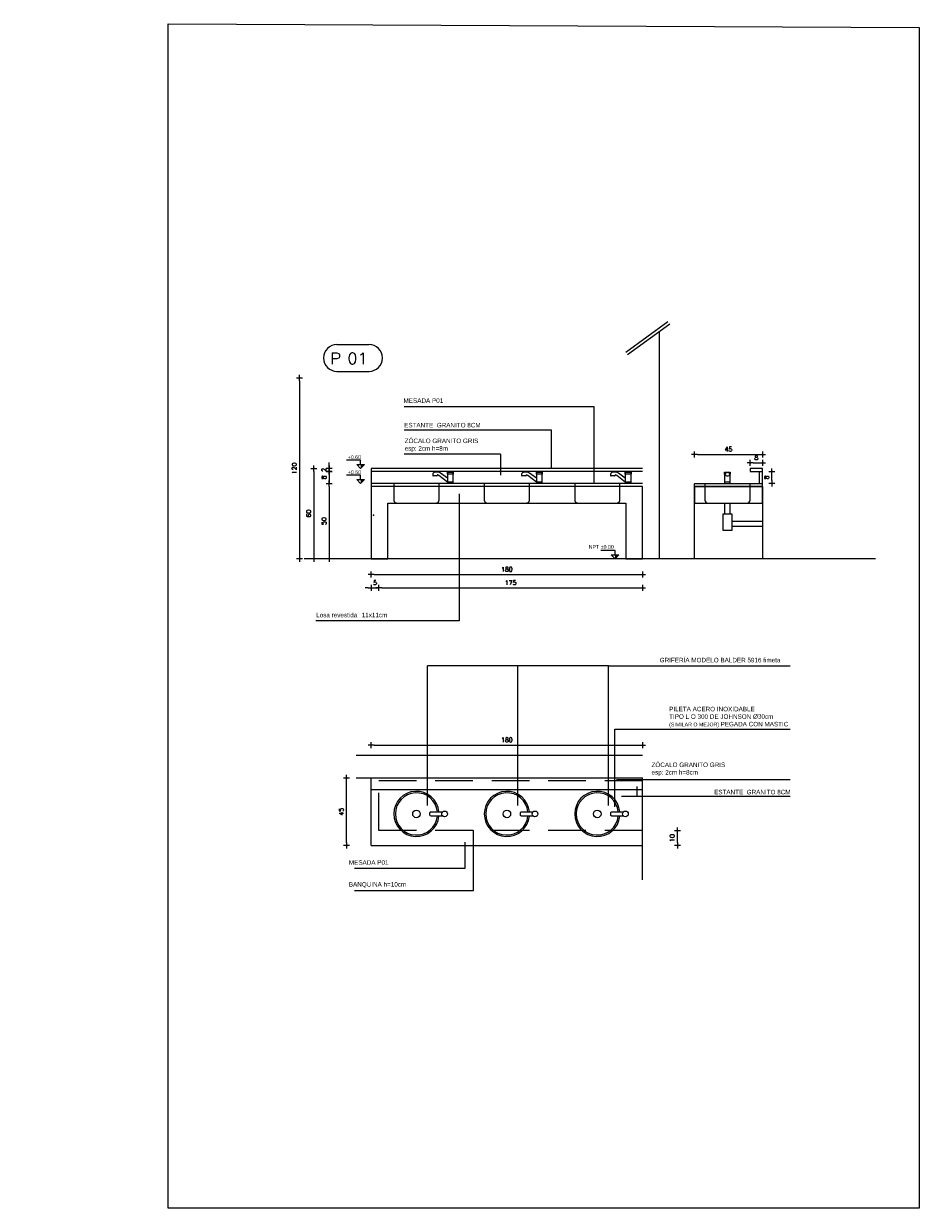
# Model space of a CAD drawing. Header units: millimetres. Extents: x 2889.7 to 2958.5, y 1033.7 to 1094.5.
# Tile 5 of 32: x 2908.8 to 2914.8, y 1076.8 to 1084.7. Entities that reach past the tile are written whole.
import ezdxf
from ezdxf.enums import TextEntityAlignment as Align

# ---------------------------------------------------------------- set-up
doc = ezdxf.new("R2010")
doc.units = ezdxf.units.MM
doc.linetypes.add('HIDDEN', pattern=[0.375, 0.25, -0.125])
doc.linetypes.add('HIDDEN2', pattern=[4.7625, 3.175, -1.5875])
for name, color, linetype in [('0.05 GRIS 253', 253, 'Continuous'), ('0.05 GRIS 254', 254, 'Continuous'), ('1MUROS-MV3', 3, 'Continuous'), ('A EQUIPAMIENTO', 5, 'Continuous'), ('A PROYECCION 2', 2, 'Continuous'), ('A PROYECCION DISC', 9, 'HIDDEN2'), ('A SANITARIO', 5, 'Continuous'), ('A TABIQUE', 2, 'Continuous'), ('A-EQPM-SANI', 1, 'Continuous'), ('ACOT-P', 2, 'Continuous'), ('D PAVIMENTO', 4, 'Continuous'), ('TEXTOS', 2, 'Continuous'), ('TXT COTA', 3, 'Continuous')]:
    doc.layers.add(name, color=color, linetype=linetype)
doc.styles.add('arial', font='arial.ttf')
doc.styles.add('ROMANS', font='romans.shx')
doc.dimstyles.new('ESC20', dxfattribs={"dimtxt": 0.03, "dimasz": 0.02, "dimexe": 0, "dimexo": 0, "dimgap": 0.02, "dimtad": 1, "dimtoh": 1, "dimdec": 0, "dimlfac": 100, "dimzin": 12, "dimdsep": 46, "dimtxsty": 'ROMANS', "dimblk1": 'PUNTO', "dimblk2": 'PUNTO', "dimsah": 1, "dimcen": 0, "dimse1": 1, "dimse2": 1, "dimclrd": 1, "dimclre": 1, "dimadec": 0, "dimazin": 0, "dimtfac": 0.1, "dimtdec": 0, "dimtix": 1, "dimtmove": 2, "dimatfit": 3, "dimldrblk": 'PUNTO', "dimfxl": 1, "dimtvp": 0.7, "dimtolj": 1, "dimtzin": 0, "dimarcsym": 0})
pattern_1 = [(0, (-5.1586, 0), (0, 6.985), [5.08, -1.905]), (90, (-5.1586, 0), (-6.985, 4e-16), [5.08, -1.905])]

# ---------------------------------------------------------------- blocks, each defined once
blk = doc.blocks.new('*U2')
for p, q in [((-0.273, 0.158), (0.153, 0.158)), ((-0.273, -0.198), (0.153, -0.198))]:
    blk.add_line(p, q)
for centre, start, end in [((-0.273, -0.02), 90, 270), ((0.153, -0.02), 270, 90)]:
    blk.add_arc(centre, 0.178, start, end)
at = {"style": 'ROMANS', "width": 1.1}
blk.add_text('P', height=0.15, dxfattribs=at).set_placement((-0.365, -0.102))
at = {"color": 0, "linetype": 'ByBlock', "style": 'ROMANS', "width": 1.05}
blk.add_attdef('NRO', text='', height=0.15, dxfattribs=at).set_placement((0, -0.027), align=Align.MIDDLE)
blk = doc.blocks.new('PUNTO')
for p, q in [((-1, 0), (1, 0)), ((0, 1), (0, -1))]:
    blk.add_line(p, q)
at = {"const_width": 0.3}
blk.add_lwpolyline([(-0.15, 0, 1), (0.15, 0, 1)], format="xyb", close=True, dxfattribs=at)
blk = doc.blocks.new('*D49')
at = {"layer": 'ACOT-P', "color": 8, "lineweight": -2, "transparency": 16777216}
blk.add_line((2911.142, 1079.894), (2912.902, 1079.894), dxfattribs=at)
at = {"layer": 'ACOT-P', "color": 8, "lineweight": -2, "transparency": 16777216, "xscale": 0.02, "yscale": 0.02, "zscale": 0.02}
for p, rotation in [((2911.122, 1079.894), 180.0000000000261), ((2912.922, 1079.894), 2.605510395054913e-11)]:
    blk.add_blockref('PUNTO', p, dxfattribs=dict(at, rotation=rotation))
at = {"layer": 'ACOT-P', "color": 0, "transparency": 16777216, "insert": (2912.022, 1079.929), "char_height": 0.03, "attachment_point": 5, "style": 'ROMANS'}
blk.add_mtext('\\A1;180', dxfattribs=at)
blk = doc.blocks.new('*D50')
at = {"layer": 'ACOT-P', "color": 8, "lineweight": -2, "transparency": 16777216}
blk.add_line((2910.9582, 1079.2476), (2910.9582, 1079.6576), dxfattribs=at)
at = {"layer": 'ACOT-P', "color": 8, "lineweight": -2, "transparency": 16777216, "xscale": 0.02, "yscale": 0.02, "zscale": 0.02}
for p, rotation in [((2910.9582, 1079.6776), 90), ((2910.9582, 1079.2276), 270)]:
    blk.add_blockref('PUNTO', p, dxfattribs=dict(at, rotation=rotation))
at = {"layer": 'ACOT-P', "color": 0, "transparency": 16777216, "insert": (2910.9232, 1079.4526), "char_height": 0.03, "attachment_point": 5, "rotation": 90, "style": 'ROMANS'}
blk.add_mtext('\\A1;45', dxfattribs=at)
blk = doc.blocks.new('*D51')
at = {"layer": 'ACOT-P', "color": 8, "lineweight": -2, "transparency": 16777216}
blk.add_line((2913.154, 1079.2476), (2913.154, 1079.3076), dxfattribs=at)
at = {"layer": 'ACOT-P', "color": 8, "lineweight": -2, "transparency": 16777216, "xscale": 0.02, "yscale": 0.02, "zscale": 0.02}
for p, rotation in [((2913.154, 1079.3276), 90), ((2913.154, 1079.2276), 270)]:
    blk.add_blockref('PUNTO', p, dxfattribs=dict(at, rotation=rotation))
at = {"layer": 'ACOT-P', "color": 0, "transparency": 16777216, "insert": (2913.119, 1079.2776), "char_height": 0.03, "attachment_point": 5, "rotation": 90, "style": 'ROMANS'}
blk.add_mtext('\\A1;10', dxfattribs=at)
blk = doc.blocks.new('*D52')
at = {"layer": 'ACOT-P', "color": 8, "lineweight": -2, "transparency": 16777216}
blk.add_line((2910.8434, 1081.6113), (2910.8434, 1081.1513), dxfattribs=at)
at = {"layer": 'ACOT-P', "color": 8, "lineweight": -2, "transparency": 16777216, "xscale": 0.02, "yscale": 0.02, "zscale": 0.02}
for p, rotation in [((2910.8434, 1081.6313), 90), ((2910.8434, 1081.1313), 270)]:
    blk.add_blockref('PUNTO', p, dxfattribs=dict(at, rotation=rotation))
at = {"layer": 'ACOT-P', "color": 0, "transparency": 16777216, "insert": (2910.8084, 1081.3813), "char_height": 0.03, "attachment_point": 5, "rotation": 90, "style": 'ROMANS'}
blk.add_mtext('\\A1;50', dxfattribs=at)
blk = doc.blocks.new('*D53')
at = {"layer": 'ACOT-P', "color": 8, "lineweight": -2, "transparency": 16777216}
for p, q in [((2910.8434, 1081.7313), (2910.8434, 1081.7513)), ((2910.8434, 1081.7113), (2910.8434, 1081.6313)), ((2910.8434, 1081.6113), (2910.8434, 1081.5913))]:
    blk.add_line(p, q, dxfattribs=at)
at = {"layer": 'ACOT-P', "color": 8, "lineweight": -2, "transparency": 16777216, "xscale": 0.02, "yscale": 0.02, "zscale": 0.02}
for p, rotation in [((2910.8434, 1081.7113), 270), ((2910.8434, 1081.6313), 90)]:
    blk.add_blockref('PUNTO', p, dxfattribs=dict(at, rotation=rotation))
at = {"layer": 'ACOT-P', "color": 0, "transparency": 16777216, "insert": (2910.8084, 1081.6713), "char_height": 0.03, "attachment_point": 5, "rotation": 90, "style": 'ROMANS'}
blk.add_mtext('\\A1;8', dxfattribs=at)
blk = doc.blocks.new('*D54')
at = {"layer": 'ACOT-P', "color": 8, "lineweight": -2, "transparency": 16777216}
blk.add_line((2910.742, 1081.7113), (2910.742, 1081.1513), dxfattribs=at)
at = {"layer": 'ACOT-P', "color": 8, "lineweight": -2, "transparency": 16777216, "xscale": 0.02, "yscale": 0.02, "zscale": 0.02}
for p, rotation in [((2910.742, 1081.7313), 90), ((2910.742, 1081.1313), 270)]:
    blk.add_blockref('PUNTO', p, dxfattribs=dict(at, rotation=rotation))
at = {"layer": 'ACOT-P', "color": 0, "transparency": 16777216, "insert": (2910.707, 1081.4313), "char_height": 0.03, "attachment_point": 5, "rotation": 90, "style": 'ROMANS'}
blk.add_mtext('\\A1;60', dxfattribs=at)
blk = doc.blocks.new('*D55')
at = {"layer": 'ACOT-P', "color": 8, "lineweight": -2, "transparency": 16777216}
for p, q in [((2910.8434, 1081.7513), (2910.8434, 1081.7713)), ((2910.8434, 1081.7313), (2910.8434, 1081.7113)), ((2910.8434, 1081.6913), (2910.8434, 1081.6713))]:
    blk.add_line(p, q, dxfattribs=at)
at = {"layer": 'ACOT-P', "color": 8, "lineweight": -2, "transparency": 16777216, "xscale": 0.02, "yscale": 0.02, "zscale": 0.02}
for p, rotation in [((2910.8434, 1081.7313), 270), ((2910.8434, 1081.7113), 90)]:
    blk.add_blockref('PUNTO', p, dxfattribs=dict(at, rotation=rotation))
at = {"layer": 'ACOT-P', "color": 0, "transparency": 16777216, "insert": (2910.8084, 1081.7213), "char_height": 0.03, "attachment_point": 5, "rotation": 90, "style": 'ROMANS'}
blk.add_mtext('\\A1;2', dxfattribs=at)
blk = doc.blocks.new('*D56')
at = {"layer": 'ACOT-P', "color": 8, "lineweight": -2, "transparency": 16777216}
blk.add_line((2910.6464, 1082.3113), (2910.6464, 1081.1513), dxfattribs=at)
at = {"layer": 'ACOT-P', "color": 8, "lineweight": -2, "transparency": 16777216, "xscale": 0.02, "yscale": 0.02, "zscale": 0.02}
for p, rotation in [((2910.6464, 1082.3313), 90), ((2910.6464, 1081.1313), 270)]:
    blk.add_blockref('PUNTO', p, dxfattribs=dict(at, rotation=rotation))
at = {"layer": 'ACOT-P', "color": 0, "transparency": 16777216, "insert": (2910.6114, 1081.7313), "char_height": 0.03, "attachment_point": 5, "rotation": 90, "style": 'ROMANS'}
blk.add_mtext('\\A1;120', dxfattribs=at)
blk = doc.blocks.new('*D57')
at = {"layer": 'ACOT-P', "color": 8, "lineweight": -2, "transparency": 16777216}
blk.add_line((2911.142, 1081.0263), (2912.902, 1081.0263), dxfattribs=at)
at = {"layer": 'ACOT-P', "color": 8, "lineweight": -2, "transparency": 16777216, "xscale": 0.02, "yscale": 0.02, "zscale": 0.02, "rotation": 180}
blk.add_blockref('PUNTO', (2911.122, 1081.0263), dxfattribs=at)
at = {"layer": 'ACOT-P', "color": 8, "lineweight": -2, "transparency": 16777216, "xscale": 0.02, "yscale": 0.02, "zscale": 0.02}
blk.add_blockref('PUNTO', (2912.922, 1081.0263), dxfattribs=at)
at = {"layer": 'ACOT-P', "color": 0, "transparency": 16777216, "insert": (2912.022, 1081.0613), "char_height": 0.03, "attachment_point": 5, "style": 'ROMANS'}
blk.add_mtext('\\A1;180', dxfattribs=at)
blk = doc.blocks.new('*D58')
at = {"layer": 'ACOT-P', "color": 8, "lineweight": -2, "transparency": 16777216}
blk.add_line((2911.192, 1080.9374), (2912.902, 1080.9374), dxfattribs=at)
at = {"layer": 'ACOT-P', "color": 8, "lineweight": -2, "transparency": 16777216, "xscale": 0.02, "yscale": 0.02, "zscale": 0.02, "rotation": 180}
blk.add_blockref('PUNTO', (2911.172, 1080.9374), dxfattribs=at)
at = {"layer": 'ACOT-P', "color": 8, "lineweight": -2, "transparency": 16777216, "xscale": 0.02, "yscale": 0.02, "zscale": 0.02}
blk.add_blockref('PUNTO', (2912.922, 1080.9374), dxfattribs=at)
at = {"layer": 'ACOT-P', "color": 0, "transparency": 16777216, "insert": (2912.047, 1080.9724), "char_height": 0.03, "attachment_point": 5, "style": 'ROMANS'}
blk.add_mtext('\\A1;175', dxfattribs=at)
blk = doc.blocks.new('*D59')
at = {"layer": 'ACOT-P', "color": 8, "lineweight": -2, "transparency": 16777216}
for p, q in [((2911.102, 1080.9374), (2911.082, 1080.9374)), ((2911.122, 1080.9374), (2911.172, 1080.9374)), ((2911.192, 1080.9374), (2911.212, 1080.9374))]:
    blk.add_line(p, q, dxfattribs=at)
at = {"layer": 'ACOT-P', "color": 8, "lineweight": -2, "transparency": 16777216, "xscale": 0.02, "yscale": 0.02, "zscale": 0.02}
blk.add_blockref('PUNTO', (2911.122, 1080.9374), dxfattribs=at)
at = {"layer": 'ACOT-P', "color": 8, "lineweight": -2, "transparency": 16777216, "xscale": 0.02, "yscale": 0.02, "zscale": 0.02, "rotation": 180}
blk.add_blockref('PUNTO', (2911.172, 1080.9374), dxfattribs=at)
at = {"layer": 'ACOT-P', "color": 0, "transparency": 16777216, "insert": (2911.147, 1080.9724), "char_height": 0.03, "attachment_point": 5, "style": 'ROMANS'}
blk.add_mtext('\\A1;5', dxfattribs=at)
blk = doc.blocks.new('*D46')
at = {"layer": 'ACOT-P', "color": 8, "lineweight": -2, "transparency": 16777216}
blk.add_line((2913.7806, 1081.6513), (2913.7806, 1081.6913), dxfattribs=at)
at = {"layer": 'ACOT-P', "color": 8, "lineweight": -2, "transparency": 16777216, "xscale": 0.02, "yscale": 0.02, "zscale": 0.02}
for p, rotation in [((2913.7806, 1081.7113), 90), ((2913.7806, 1081.6313), 270)]:
    blk.add_blockref('PUNTO', p, dxfattribs=dict(at, rotation=rotation))
at = {"layer": 'ACOT-P', "color": 0, "transparency": 16777216, "insert": (2913.7456, 1081.6713), "char_height": 0.03, "attachment_point": 5, "rotation": 90, "style": 'ROMANS'}
blk.add_mtext('\\A1;8', dxfattribs=at)
blk = doc.blocks.new('*D47')
at = {"layer": 'ACOT-P', "color": 8, "lineweight": -2, "transparency": 16777216}
blk.add_line((2913.6574, 1081.7675), (2913.6974, 1081.7675), dxfattribs=at)
at = {"layer": 'ACOT-P', "color": 8, "lineweight": -2, "transparency": 16777216, "xscale": 0.02, "yscale": 0.02, "zscale": 0.02, "rotation": 180}
blk.add_blockref('PUNTO', (2913.6374, 1081.7675), dxfattribs=at)
at = {"layer": 'ACOT-P', "color": 8, "lineweight": -2, "transparency": 16777216, "xscale": 0.02, "yscale": 0.02, "zscale": 0.02}
blk.add_blockref('PUNTO', (2913.7174, 1081.7675), dxfattribs=at)
at = {"layer": 'ACOT-P', "color": 0, "transparency": 16777216, "insert": (2913.6774, 1081.8025), "char_height": 0.03, "attachment_point": 5, "style": 'ROMANS'}
blk.add_mtext('\\A1;8', dxfattribs=at)
blk = doc.blocks.new('*D48')
at = {"layer": 'ACOT-P', "color": 8, "lineweight": -2, "transparency": 16777216}
blk.add_line((2913.2874, 1081.8234), (2913.6974, 1081.8234), dxfattribs=at)
at = {"layer": 'ACOT-P', "color": 8, "lineweight": -2, "transparency": 16777216, "xscale": 0.02, "yscale": 0.02, "zscale": 0.02, "rotation": 180}
blk.add_blockref('PUNTO', (2913.2674, 1081.8234), dxfattribs=at)
at = {"layer": 'ACOT-P', "color": 8, "lineweight": -2, "transparency": 16777216, "xscale": 0.02, "yscale": 0.02, "zscale": 0.02}
blk.add_blockref('PUNTO', (2913.7174, 1081.8234), dxfattribs=at)
at = {"layer": 'ACOT-P', "color": 0, "transparency": 16777216, "insert": (2913.4924, 1081.8584), "char_height": 0.03, "attachment_point": 5, "style": 'ROMANS'}
blk.add_mtext('\\A1;45', dxfattribs=at)

msp = doc.modelspace()

# ---------------------------------------------------------------- hatches: boundary and pattern name
at = {"layer": '0.05 GRIS 253'}
h = msp.add_hatch(dxfattribs=at)
h.set_pattern_fill('ANGLE', color=256)
h.set_pattern_definition([(0, (-5.236, -0.33), (0, 6.985), [5.08, -1.905]), (90, (-5.236, -0.33), (-6.985, 4e-16), [5.08, -1.905])])
h.paths.add_polyline_path([(2912.92201, 1081.73125), (2911.12201, 1081.73125), (2911.12201, 1081.71125), (2912.92201, 1081.71125)])
h = msp.add_hatch(dxfattribs=at)
h.set_pattern_fill('ANGLE', color=256)
h.set_pattern_definition(pattern_1)
edge = h.paths.add_edge_path()
edge.add_line((2913.71737, 1081.61125), (2913.26737, 1081.61125))
edge.add_line((2913.26737, 1081.61125), (2913.26737, 1081.62625))
edge.add_arc((2913.27237, 1081.62625), 0.005, 450.002375, 539.997625, ccw=False)
edge.add_line((2913.27237, 1081.63125), (2913.69737, 1081.63125))
edge.add_line((2913.69737, 1081.63125), (2913.69737, 1081.71125))
edge.add_line((2913.69737, 1081.71125), (2913.63737, 1081.71125))
edge.add_line((2913.63737, 1081.71125), (2913.63737, 1081.73125))
edge.add_line((2913.63737, 1081.73125), (2913.71737, 1081.73125))
edge.add_line((2913.71737, 1081.73125), (2913.71737, 1081.61125))
h = msp.add_hatch(dxfattribs=at)
h.set_pattern_fill('ANGLE', color=256)
h.set_pattern_definition([(0, (-5.236, -0.43), (0, 6.985), [5.08, -1.905]), (90, (-5.236, -0.43), (-6.985, 4e-16), [5.08, -1.905])])
h.paths.add_polyline_path([(2912.92201, 1081.63125), (2911.12201, 1081.63125), (2911.12201, 1081.61125), (2912.92201, 1081.61125)])
at = {"layer": '0.05 GRIS 254'}
h = msp.add_hatch(dxfattribs=at)
h.set_pattern_fill('ANGLE', color=256)
h.set_pattern_definition(pattern_1)
h.paths.add_polyline_path([(2911.12201, 1081.71125), (2912.60162, 1081.71125), (2912.60162, 1081.63125), (2912.25601, 1081.63125), (2912.25601, 1081.70477), (2912.25601, 1081.70528), (2912.21801, 1081.70528), (2912.21801, 1081.69207), (2912.21801, 1081.66551), (2912.17254, 1081.69875, 0.1925312), (2912.15495, 1081.70578), (2912.13515, 1081.70578, 0.4142136), (2912.12015, 1081.69078), (2912.12015, 1081.68378, 0.4142136), (2912.12315, 1081.68078), (2912.14715, 1081.68078, 0.4142136), (2912.15015, 1081.68378), (2912.15015, 1081.68478, -0.4142136), (2912.15315, 1081.68778, -0.1925312), (2912.16143, 1081.68447), (2912.21801, 1081.63875), (2912.21801, 1081.63125), (2911.66601, 1081.63125), (2911.66601, 1081.70477), (2911.66601, 1081.70528), (2911.62801, 1081.70528), (2911.62801, 1081.69207), (2911.62801, 1081.66551), (2911.58254, 1081.69875, 0.1925312), (2911.56495, 1081.70578), (2911.54515, 1081.70578, 0.4142136), (2911.53015, 1081.69078), (2911.53015, 1081.68378, 0.4142136), (2911.53315, 1081.68078), (2911.55715, 1081.68078, 0.4142136), (2911.56015, 1081.68378), (2911.56015, 1081.68478, -0.4142136), (2911.56315, 1081.68778, -0.1925312), (2911.57143, 1081.68447), (2911.62801, 1081.63875), (2911.62801, 1081.63125), (2911.12201, 1081.63125)])
h.paths.add_polyline_path([(2912.60162, 1081.71125), (2912.92201, 1081.71125), (2912.92201, 1081.63125), (2912.84601, 1081.63125), (2912.84601, 1081.70477), (2912.84601, 1081.70528), (2912.80801, 1081.70528), (2912.80801, 1081.69207), (2912.80801, 1081.66551), (2912.76254, 1081.69875, 0.1925312), (2912.74495, 1081.70578), (2912.72515, 1081.70578, 0.4142136), (2912.71015, 1081.69078), (2912.71015, 1081.68378, 0.4142136), (2912.71315, 1081.68078), (2912.73715, 1081.68078, 0.4142136), (2912.74015, 1081.68378), (2912.74015, 1081.68478, -0.4142136), (2912.74315, 1081.68778, -0.1925312), (2912.75143, 1081.68447), (2912.80801, 1081.63875), (2912.80801, 1081.63125), (2912.60162, 1081.63125)])
at = {"layer": 'A TABIQUE'}
h = msp.add_hatch(color=256, dxfattribs=at)
h.dxf.hatch_style = 1
h.paths.add_polyline_path([(2911.0514, 1081.75645), (2911.07659, 1081.75645), (2911.0514, 1081.73125)])
h = msp.add_hatch(color=256, dxfattribs=at)
h.dxf.hatch_style = 1
h.paths.add_polyline_path([(2911.0514, 1081.65645), (2911.07659, 1081.65645), (2911.0514, 1081.63125)])
h = msp.add_hatch(color=256, dxfattribs=at)
h.dxf.hatch_style = 1
h.paths.add_polyline_path([(2912.74019, 1081.15645), (2912.76539, 1081.15645), (2912.74019, 1081.13125)])

# ---------------------------------------------------------------- linework, layer by layer
for p, q in [((2912.81044, 1082.50252), (2913.09055, 1082.70656)), ((2912.82221, 1082.48636), (2913.10233, 1082.69039)), ((2912.60162, 1082.13972), (2911.34031, 1082.13972)), ((2912.60162, 1081.63129), (2912.60162, 1082.13972)), ((2912.31902, 1081.98569), (2911.34031, 1081.98569)), ((2912.31902, 1081.73125), (2912.31902, 1081.98569)), ((2911.97954, 1081.82542), (2911.34031, 1081.82542)), ((2911.97954, 1081.82542), (2911.97954, 1081.68709)), ((2911.49546, 1079.49419), (2911.49546, 1080.42128)), ((2912.69546, 1080.42128), (2911.49546, 1080.42128)), ((2912.09546, 1079.49419), (2912.09546, 1080.42128)), ((2912.69546, 1079.49419), (2912.69546, 1080.42128)), ((2912.69546, 1080.42128), (2913.90207, 1080.42128)), ((2912.73818, 1079.48532), (2912.73818, 1079.99992)), ((2912.73818, 1079.99992), (2913.90207, 1079.99992)), ((2912.74911, 1079.66658), (2913.90207, 1079.66658)), ((2912.88406, 1079.61995), (2912.88406, 1079.555)), ((2912.78228, 1079.555), (2913.90207, 1079.555)), ((2911.80084, 1078.92905), (2911.80084, 1079.32903)), ((2911.7433, 1079.24903), (2911.7433, 1079.07436)), ((2911.7433, 1079.07436), (2911.01202, 1079.07436)), ((2911.01202, 1078.92905), (2911.80084, 1078.92905))]:
    msp.add_line(p, q)
msp.add_lwpolyline([(2911.70636, 1081.56224), (2911.70636, 1080.71936), (2910.7542, 1080.71936)])
at = {"layer": '1MUROS-MV3', "color": 7}
msp.add_lwpolyline([(2909.77554, 1084.68306), (2914.75869, 1084.65857), (2914.75869, 1076.81966), (2909.77554, 1076.81966)], close=True, dxfattribs=at)
at = {"layer": 'A EQUIPAMIENTO'}
for points in [[(2911.59572, 1079.42364), (2911.51888, 1079.42364, -0.4142136), (2911.51188, 1079.43064), (2911.51188, 1079.44464, -0.4142136), (2911.51888, 1079.45164), (2911.59572, 1079.45164)], [(2912.19572, 1079.42364), (2912.11888, 1079.42364, -0.4142136), (2912.11188, 1079.43064), (2912.11188, 1079.44464, -0.4142136), (2912.11888, 1079.45164), (2912.19572, 1079.45164)], [(2912.79572, 1079.42364), (2912.71888, 1079.42364, -0.4142136), (2912.71188, 1079.43064), (2912.71188, 1079.44464, -0.4142136), (2912.71888, 1079.45164), (2912.79572, 1079.45164)]]:
    msp.add_lwpolyline(points, format="xyb", dxfattribs=at)
for centre, radius in [((2911.42201, 1079.43764), 0.025), ((2911.60856, 1079.43764), 0.019), ((2912.02201, 1079.43764), 0.025), ((2912.20856, 1079.43764), 0.019), ((2912.62201, 1079.43764), 0.025), ((2912.80856, 1079.43764), 0.019)]:
    msp.add_circle(centre, radius, dxfattribs=at)
for centre, radius, start, end in [((2911.42201, 1079.43764), 0.15, 5.355401, 354.644599), ((2911.42201, 1079.43764), 0.14, 5.73917, 354.26083), ((2912.02201, 1079.43764), 0.15, 5.355401, 354.644599), ((2912.02201, 1079.43764), 0.14, 5.73917, 354.26083), ((2912.62201, 1079.43764), 0.15, 5.355401, 354.644599), ((2912.62201, 1079.43764), 0.14, 5.73917, 354.26083)]:
    msp.add_arc(centre, radius, start, end, dxfattribs=at)
at = {"layer": 'A PROYECCION 2', "color": 4, "linetype": 'Continuous', "lineweight": 13}
for p, q in [((2913.03201, 1082.63917), (2913.03201, 1081.13125)), ((2913.71737, 1081.61125), (2913.71737, 1081.13125)), ((2912.92201, 1081.13125), (2910.67592, 1081.13125)), ((2914.46737, 1081.13125), (2912.92201, 1081.13125)), ((2911.02201, 1079.82764), (2912.92201, 1079.82764)), ((2911.02201, 1079.67764), (2912.92201, 1079.67764)), ((2912.92201, 1078.99992), (2912.92201, 1079.67764))]:
    msp.add_line(p, q, dxfattribs=at)
at = {"layer": 'A PROYECCION 2', "linetype": 'Continuous', "lineweight": 13}
msp.add_line((2911.12201, 1079.22764), (2911.12201, 1079.67764), dxfattribs=at)
at = {"layer": 'A PROYECCION 2', "color": 1, "linetype": 'HIDDEN'}
msp.add_line((2912.92201, 1079.65764), (2911.12201, 1079.65764), dxfattribs=at)
at = {"layer": 'A PROYECCION 2', "color": 4, "linetype": 'Continuous', "lineweight": 13}
for points in [[(2911.12201, 1081.61125), (2911.12201, 1081.13125), (2911.23201, 1081.13125), (2911.23201, 1081.50125), (2912.81201, 1081.50125), (2912.81201, 1081.13125), (2912.92201, 1081.13125), (2912.92201, 1081.61125)], [(2913.26737, 1081.61125), (2913.26737, 1081.50125), (2913.71737, 1081.50125), (2913.71737, 1081.61125)]]:
    msp.add_lwpolyline(points, close=True, dxfattribs=at)
at = {"layer": 'A PROYECCION DISC', "linetype": 'Continuous', "ltscale": 0.1}
for p, q in [((2913.46693, 1081.50125), (2913.46693, 1081.42766)), ((2913.50193, 1081.50125), (2913.50193, 1081.42766)), ((2913.51669, 1081.38169), (2913.71737, 1081.38169)), ((2913.51669, 1081.34669), (2913.71737, 1081.34669))]:
    msp.add_line(p, q, dxfattribs=at)
at = {"layer": 'A PROYECCION DISC', "linetype": 'HIDDEN'}
for p, q in [((2911.17201, 1079.32764), (2911.17201, 1079.67764)), ((2912.92201, 1079.32764), (2911.17201, 1079.32764))]:
    msp.add_line(p, q, dxfattribs=at)
at = {"layer": 'A PROYECCION DISC', "ltscale": 0.1}
for points in [[(2911.27201, 1081.63125), (2911.27201, 1081.52125, 0.4142136), (2911.29201, 1081.50125), (2911.55201, 1081.50125, 0.4142136), (2911.57201, 1081.52125), (2911.57201, 1081.63125)], [(2911.87201, 1081.63125), (2911.87201, 1081.52125, 0.4142136), (2911.89201, 1081.50125), (2912.15201, 1081.50125, 0.4142136), (2912.17201, 1081.52125), (2912.17201, 1081.63125)], [(2912.47201, 1081.63125), (2912.47201, 1081.52125, 0.4142136), (2912.49201, 1081.50125), (2912.75201, 1081.50125, 0.4142136), (2912.77201, 1081.52125), (2912.77201, 1081.63125)]]:
    msp.add_lwpolyline(points, format="xyb", dxfattribs=at)
at = {"layer": 'A PROYECCION DISC', "linetype": 'Continuous', "ltscale": 0.1}
msp.add_lwpolyline([(2913.33552, 1081.63125), (2913.33552, 1081.52125, 0.4142136), (2913.35552, 1081.50125), (2913.61552, 1081.50125, 0.4142136), (2913.63552, 1081.52125), (2913.63552, 1081.63125)], format="xyb", dxfattribs=at)
msp.add_lwpolyline([(2913.45435, 1081.42766), (2913.45435, 1081.32123), (2913.51669, 1081.32123), (2913.51669, 1081.42766)], close=True, dxfattribs=at)
at = {"layer": 'A SANITARIO', "linetype": 'ByBlock'}
for p, q in [((2911.53015, 1081.69078), (2911.53015, 1081.68378)), ((2911.62801, 1081.70477), (2911.62801, 1081.63125)), ((2911.66601, 1081.63125), (2911.66601, 1081.70477)), ((2912.12015, 1081.69078), (2912.12015, 1081.68378)), ((2912.21801, 1081.70477), (2912.21801, 1081.63125)), ((2912.25601, 1081.63125), (2912.25601, 1081.70477)), ((2912.71015, 1081.69078), (2912.71015, 1081.68378)), ((2912.80801, 1081.70477), (2912.80801, 1081.63125)), ((2912.84601, 1081.63125), (2912.84601, 1081.70477)), ((2913.46652, 1081.70477), (2913.46652, 1081.63125)), ((2913.50452, 1081.63125), (2913.50452, 1081.70477)), ((2911.53015, 1081.68378), (2911.56015, 1081.68378)), ((2911.55715, 1081.68078), (2911.53315, 1081.68078)), ((2912.12015, 1081.68378), (2912.15015, 1081.68378)), ((2912.14715, 1081.68078), (2912.12315, 1081.68078)), ((2912.71015, 1081.68378), (2912.74015, 1081.68378)), ((2912.73715, 1081.68078), (2912.71315, 1081.68078))]:
    msp.add_line(p, q, dxfattribs=at)
for points in [[(2911.62801, 1081.66551), (2911.58254, 1081.69875, 0.1925312), (2911.56495, 1081.70578), (2911.54515, 1081.70578, 0)], [(2912.21801, 1081.66551), (2912.17254, 1081.69875, 0.1925312), (2912.15495, 1081.70578), (2912.13515, 1081.70578, 0)], [(2912.80801, 1081.66551), (2912.76254, 1081.69875, 0.1925312), (2912.74495, 1081.70578), (2912.72515, 1081.70578, 0)], [(2911.56315, 1081.68778, 0.4142136), (2911.56015, 1081.68478), (2911.56015, 1081.68378)], [(2911.62801, 1081.63875), (2911.57143, 1081.68447, 0.1925312), (2911.56315, 1081.68778)], [(2912.15315, 1081.68778, 0.4142136), (2912.15015, 1081.68478), (2912.15015, 1081.68378)], [(2912.21801, 1081.63875), (2912.16143, 1081.68447, 0.1925312), (2912.15315, 1081.68778)], [(2912.74315, 1081.68778, 0.4142136), (2912.74015, 1081.68478), (2912.74015, 1081.68378)], [(2912.80801, 1081.63875), (2912.75143, 1081.68447, 0.1925312), (2912.74315, 1081.68778)]]:
    msp.add_lwpolyline(points, format="xyb", dxfattribs=at)
for points in [[(2911.66052, 1081.69207), (2911.62801, 1081.69207), (2911.62801, 1081.70528), (2911.66601, 1081.70528), (2911.66601, 1081.69207), (2911.66052, 1081.69207)], [(2912.25052, 1081.69207), (2912.21801, 1081.69207), (2912.21801, 1081.70528), (2912.25601, 1081.70528), (2912.25601, 1081.69207), (2912.25052, 1081.69207)], [(2912.84052, 1081.69207), (2912.80801, 1081.69207), (2912.80801, 1081.70528), (2912.84601, 1081.70528), (2912.84601, 1081.69207), (2912.84052, 1081.69207)], [(2913.4705, 1081.69207), (2913.46652, 1081.69207), (2913.46652, 1081.70528), (2913.50452, 1081.70528), (2913.50452, 1081.69207), (2913.49904, 1081.69207)], [(2911.66601, 1081.63875), (2911.62801, 1081.63875)], [(2912.25601, 1081.63875), (2912.21801, 1081.63875)], [(2912.84601, 1081.63875), (2912.80801, 1081.63875)], [(2913.50452, 1081.63875), (2913.46652, 1081.63875)]]:
    msp.add_lwpolyline(points, dxfattribs=at)
for centre, radius, start, end in [((2911.54515, 1081.69078), 0.015, 90, 180), ((2912.13515, 1081.69078), 0.015, 90, 180), ((2912.72515, 1081.69078), 0.015, 90, 180), ((2911.53315, 1081.68378), 0.003, 180, 270), ((2911.55715, 1081.68378), 0.003, 270, 360), ((2912.12315, 1081.68378), 0.003, 180, 270), ((2912.14715, 1081.68378), 0.003, 270, 360), ((2912.71315, 1081.68378), 0.003, 180, 270), ((2912.73715, 1081.68378), 0.003, 270, 360)]:
    msp.add_arc(centre, radius, start, end, dxfattribs=at)
at = {"layer": 'A SANITARIO', "linetype": 'ByBlock', "extrusion": (0, 0, -1)}
msp.add_ellipse((2913.48552, 1081.69207), major_axis=(-0.01502, 0), ratio=0.7152938, dxfattribs=at)
at = {"layer": 'A TABIQUE'}
for p, q in [((2911.0514, 1081.73125), (2911.02621, 1081.75645)), ((2911.02621, 1081.75645), (2911.07659, 1081.75645)), ((2911.0514, 1081.73125), (2911.07659, 1081.75645)), ((2911.0514, 1081.63125), (2911.02621, 1081.65645)), ((2911.02621, 1081.65645), (2911.07659, 1081.65645)), ((2911.0514, 1081.63125), (2911.07659, 1081.65645)), ((2912.74019, 1081.13125), (2912.715, 1081.15645)), ((2912.715, 1081.15645), (2912.76539, 1081.15645)), ((2912.74019, 1081.13125), (2912.76539, 1081.15645))]:
    msp.add_line(p, q, dxfattribs=at)
for points in [[(2911.0514, 1081.75645), (2911.0514, 1081.78645), (2910.95765, 1081.78645)], [(2911.0514, 1081.65645), (2911.0514, 1081.68645), (2910.95765, 1081.68645)], [(2912.74019, 1081.15645), (2912.74019, 1081.18645), (2912.64644, 1081.18645)]]:
    msp.add_lwpolyline(points, dxfattribs=at)
at = {"layer": 'A-EQPM-SANI'}
msp.add_lwpolyline([(2913.26737, 1081.61125), (2913.71737, 1081.61125), (2913.71737, 1081.13125), (2913.26737, 1081.13125)], close=True, dxfattribs=at)
at = {"layer": 'D PAVIMENTO', "color": 1, "linetype": 'Continuous', "lineweight": 13}
for p, q in [((2912.92201, 1081.73125), (2911.12201, 1081.73125)), ((2911.12201, 1081.73125), (2911.12201, 1081.71125)), ((2912.92201, 1081.71125), (2911.12201, 1081.71125)), ((2911.12201, 1081.71125), (2911.12201, 1081.63125)), ((2913.69737, 1081.63125), (2913.69737, 1081.71125)), ((2912.92201, 1081.63125), (2911.12201, 1081.63125)), ((2911.12201, 1081.63125), (2911.12201, 1081.61125)), ((2912.92201, 1081.61125), (2911.12201, 1081.61125)), ((2911.12201, 1079.22764), (2911.12201, 1079.67764)), ((2912.92201, 1079.59764), (2911.12201, 1079.59764)), ((2911.12201, 1079.22764), (2912.92201, 1079.22764))]:
    msp.add_line(p, q, dxfattribs=at)
msp.add_lwpolyline([(2913.26737, 1081.61125), (2913.26737, 1081.62625, -0.4142136), (2913.27237, 1081.63125), (2913.71737, 1081.63125), (2913.71737, 1081.73125), (2913.63737, 1081.73125), (2913.63737, 1081.71125), (2913.71737, 1081.71125)], format="xyb", dxfattribs=at)
msp.add_lwpolyline([(2913.26737, 1081.61125), (2913.71737, 1081.61125), (2913.71737, 1081.63125)], dxfattribs=at)
msp.add_point((2911.13701, 1081.42125), dxfattribs=at)

# ---------------------------------------------------------------- block references
at = {"layer": 'TXT COTA', "xscale": 0.5, "yscale": 0.5, "zscale": 0.5}
msp.add_blockref('*U2', (2911.03089, 1082.47415), dxfattribs=at).add_auto_attribs({'NRO': '01'})

# ---------------------------------------------------------------- texts
at = {"layer": 'TEXTOS', "char_height": 0.03, "attachment_point": 1, "style": 'arial'}
for s, insert, width in [('MESADA P01', (2911.33651, 1082.1963), 0.2897023), ('GRIFERÍA MODELO BALDER 5916 fimeta ', (2913.03624, 1080.47377), 0.8544037), ('{\\C2;PILETA ACERO INOXIDABLE\\PTIPO L O 300 DE JOHNSON Ø30cm\\P\\H0.83333x;(SIMILAR O MEJOR) \\H1.2x;PEGADA CON MASTIC}', (2913.09867, 1080.14876), 1.0804819), ('MESADA P01', (2910.9735, 1079.13044), 0.2915052), ('BANQUINA h=10cm', (2910.9735, 1078.98513), 0.4211429)]:
    msp.add_mtext(s, dxfattribs=dict(at, insert=insert, width=width))
for s, width, gutter_width, insert in [('\\A1;ESTANTE  GRANITO 8CM', 1.2602194, 12.5, (2911.34031, 1082.03335)), ('\\A1;ZÓCALO GRANITO GRIS\\Pesp: 2cm h=8m', 0.9121276, 12.5, (2911.34394, 1081.92896)), ('\\pi2.0051,t2.1551;Losa revestida', 2.2727941, 0.6, (2908.75168, 1080.77286)), ('\\pi2.11,t2.26;11x11cm', 2.2727941, 0.6, (2908.94887, 1080.77286)), ('\\A1;ZÓCALO GRANITO GRIS\\Pesp: 2cm h=8cm', 0.9121276, 12.5, (2912.98189, 1079.77872)), ('\\A1;ESTANTE  GRANITO 8CM', 1.2602194, 12.5, (2913.3969, 1079.59759))]:
    msp.add_mtext_dynamic_manual_height_columns(s, width=width, gutter_width=gutter_width, heights=[0], dxfattribs=dict(at, insert=insert))
at = {"layer": 'TXT COTA', "char_height": 0.025, "attachment_point": 9, "style": 'arial'}
for s, insert in [('+0.60', (2911.05425, 1081.79291)), ('+0.50', (2911.05425, 1081.69291)), ('NPT ±0.00', (2912.7317, 1081.19723))]:
    msp.add_mtext(s, dxfattribs=dict(at, insert=insert))

# ---------------------------------------------------------------- dimensions: what is measured, and where the dimension line sits
at = {"layer": 'ACOT-P'}
for base, p1, p2, angle, picture, middle in [((2910.64644, 1081.13125), (2911.12201, 1082.33125), (2910.92645, 1081.13125), 90, '*D56', (2910.61144, 1081.73125)), ((2910.84339, 1081.71125), (2911.12201, 1081.73125), (2911.12201, 1081.71125), 90, '*D55', (2910.80839, 1081.72125)), ((2910.74197, 1081.13125), (2910.94414, 1081.73125), (2911.02198, 1081.13125), 90, '*D54', (2910.70697, 1081.43125)), ((2910.84339, 1081.63125), (2911.12201, 1081.71125), (2911.02198, 1081.63125), 90, '*D53', (2910.80839, 1081.67125)), ((2913.7806, 1081.71125), (2913.69737, 1081.63125), (2913.56965, 1081.71125), 90, '*D46', (2913.7456, 1081.67125)), ((2910.84339, 1081.13125), (2911.02198, 1081.63125), (2911.02198, 1081.13125), 90, '*D52', (2910.80839, 1081.38125)), ((2912.92201, 1079.89397), (2911.12201, 1079.29117), (2912.92201, 1079.29117), 180, '*D49', (2912.02201, 1079.92897)), ((2910.95817, 1079.67764), (2910.84722, 1079.22764), (2910.74723, 1079.67764), 90, '*D50', (2910.92317, 1079.45264)), ((2913.15399, 1079.32764), (2913.27656, 1079.22764), (2913.27656, 1079.32764), 90, '*D51', (2913.11899, 1079.27764))]:
    dim = msp.add_linear_dim(base=base, p1=p1, p2=p2, angle=angle, dimstyle='ESC20', override={"dimclrd": 8}, dxfattribs=at)
    dim.commit()
    dim.dimension.update_dxf_attribs({"geometry": picture, "text_midpoint": middle})
for base, p1, p2, picture, middle in [((2913.71737, 1081.82343), (2913.26737, 1081.61125), (2913.71737, 1081.78713), '*D48', (2913.49237, 1081.85843)), ((2913.71737, 1081.76755), (2913.63737, 1081.73125), (2913.71737, 1081.73125), '*D47', (2913.67737, 1081.80255)), ((2912.92201, 1081.02632), (2911.12201, 1081.76109), (2912.92201, 1081.76109), '*D57', (2912.02201, 1081.06132)), ((2911.17201, 1080.93737), (2911.12201, 1081.61125), (2911.17201, 1081.67215), '*D59', (2911.14701, 1080.97237)), ((2912.92201, 1080.93737), (2911.17201, 1081.13125), (2912.92201, 1081.67215), '*D58', (2912.04701, 1080.97237))]:
    dim = msp.add_linear_dim(base=base, p1=p1, p2=p2, dimstyle='ESC20', override={"dimclrd": 8}, dxfattribs=at)
    dim.commit()
    dim.dimension.update_dxf_attribs({"geometry": picture, "text_midpoint": middle})

doc.saveas('drawing.dxf')
